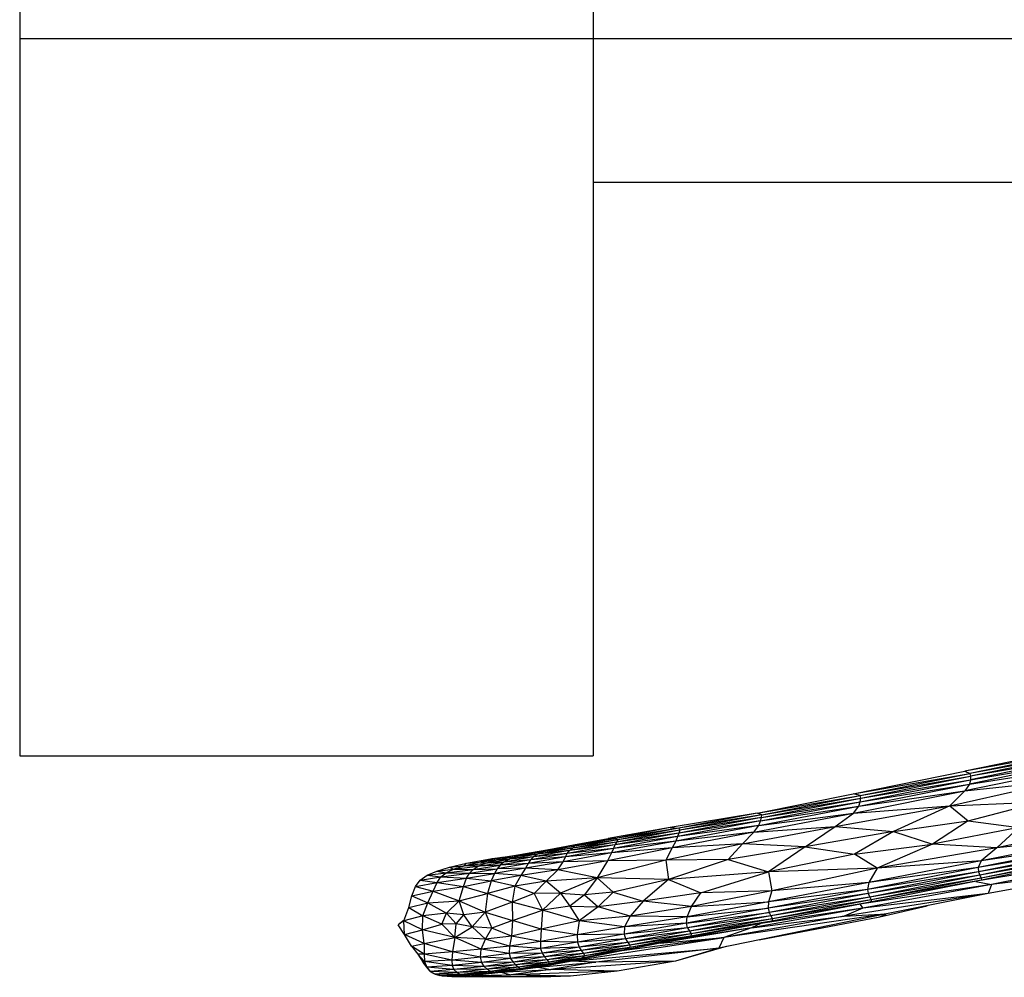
# Paper-space layout '_Superior' of a CAD drawing. Header units: millimetres. Extents: x -164 to 39, y -65 to 67.
# Tile 1 of 7: x -164 to -95, y -65 to 1. Entities that reach past the tile are written whole.
import ezdxf

# ---------------------------------------------------------------- set-up
doc = ezdxf.new("R2010")
doc.units = ezdxf.units.MM

psp = doc.layouts.new('_Superior')

# ---------------------------------------------------------------- linework, layer by layer
at = {"color": 7, "linetype": 'Continuous', "lineweight": 25}
for p, q in [((-163.691, 50), (-163.691, -50)), ((-123.691, 50), (-123.691, -50)), ((-13.691, 0), (-163.691, 0)), ((-123.691, -10), (-13.691, -10)), ((-89.568, -49.385), (-97.773, -51.074)), ((-163.691, -50), (-123.691, -50)), ((-89.377, -49.572), (-97.773, -51.074)), ((-89.377, -49.572), (-97.416, -51.237)), ((-89.348, -49.769), (-97.416, -51.237)), ((-89.342, -50.006), (-97.379, -51.668)), ((-89.348, -49.769), (-97.368, -51.43)), ((-89.342, -50.006), (-97.368, -51.43)), ((-89.663, -50.753), (-97.786, -52.452)), ((-89.376, -50.299), (-97.444, -51.968)), ((-97.444, -51.968), (-89.663, -50.753)), ((-97.379, -51.668), (-89.376, -50.299)), ((-105.555, -52.644), (-97.773, -51.074)), ((-105.555, -52.644), (-97.416, -51.237)), ((-105.073, -52.772), (-97.416, -51.237)), ((-105.073, -52.772), (-97.368, -51.43)), ((-105.035, -52.962), (-97.368, -51.43)), ((-97.773, -51.074), (-97.416, -51.237)), ((-97.416, -51.237), (-97.368, -51.43)), ((-97.368, -51.43), (-97.379, -51.668)), ((-105.164, -53.509), (-97.444, -51.968)), ((-105.068, -53.201), (-97.379, -51.668)), ((-105.068, -53.201), (-97.444, -51.968)), ((-105.035, -52.962), (-97.379, -51.668)), ((-98.83, -53.498), (-90.871, -51.684)), ((-97.786, -52.452), (-90.871, -51.684)), ((-97.444, -51.968), (-97.786, -52.452)), ((-97.379, -51.668), (-97.444, -51.968)), ((-112.265, -53.989), (-105.555, -52.644)), ((-112.265, -53.989), (-105.073, -52.772)), ((-111.943, -54.111), (-105.073, -52.772)), ((-105.073, -52.772), (-105.555, -52.644)), ((-105.543, -54.008), (-97.786, -52.452)), ((-105.164, -53.509), (-97.786, -52.452)), ((-105.035, -52.962), (-105.073, -52.772)), ((-97.786, -52.452), (-98.83, -53.498)), ((-112.134, -54.854), (-105.164, -53.509)), ((-112.019, -54.544), (-105.068, -53.201)), ((-112.019, -54.544), (-105.164, -53.509)), ((-111.96, -54.303), (-105.035, -52.962)), ((-111.96, -54.303), (-105.068, -53.201)), ((-111.943, -54.111), (-105.035, -52.962)), ((-106.818, -54.934), (-98.83, -53.498)), ((-105.543, -54.008), (-98.83, -53.498)), ((-105.543, -54.008), (-105.164, -53.509)), ((-105.164, -53.509), (-105.068, -53.201)), ((-105.068, -53.201), (-105.035, -52.962)), ((-98.83, -53.498), (-102.75, -55.275)), ((-98.83, -53.498), (-92.543, -53.219)), ((-98.83, -53.498), (-97.536, -54.527)), ((-97.536, -54.527), (-92.543, -53.219)), ((-112.265, -53.989), (-118.327, -55.007)), ((-112.265, -53.989), (-117.717, -55.055)), ((-111.943, -54.111), (-117.717, -55.055)), ((-111.943, -54.111), (-117.655, -55.196)), ((-112.489, -55.331), (-105.543, -54.008)), ((-111.943, -54.111), (-112.265, -53.989)), ((-112.134, -54.854), (-105.543, -54.008)), ((-111.96, -54.303), (-111.943, -54.111)), ((-106.818, -54.934), (-105.543, -54.008)), ((-112.134, -54.854), (-117.93, -55.943)), ((-112.019, -54.544), (-117.811, -55.632)), ((-112.134, -54.854), (-117.811, -55.632)), ((-111.96, -54.303), (-117.729, -55.391)), ((-112.019, -54.544), (-117.729, -55.391)), ((-111.96, -54.303), (-117.655, -55.196)), ((-113.28, -56.138), (-106.818, -54.934)), ((-112.489, -55.331), (-112.134, -54.854)), ((-112.489, -55.331), (-106.818, -54.934)), ((-112.134, -54.854), (-112.019, -54.544)), ((-112.019, -54.544), (-111.96, -54.303)), ((-108.92, -56.339), (-106.818, -54.934)), ((-106.818, -54.934), (-102.75, -55.275)), ((-102.75, -55.275), (-97.536, -54.527)), ((-97.536, -54.527), (-100.038, -56.15)), ((-97.536, -54.527), (-93.999, -54.997)), ((-87.75, -54.771), (-95.544, -56.424)), ((-118.327, -55.007), (-122.659, -55.759)), ((-117.729, -55.391), (-122.175, -56.209)), ((-118.327, -55.007), (-122.13, -55.762)), ((-117.717, -55.055), (-122.13, -55.762)), ((-117.655, -55.196), (-122.058, -56.01)), ((-117.729, -55.391), (-122.058, -56.01)), ((-117.717, -55.055), (-121.969, -55.855)), ((-117.655, -55.196), (-121.969, -55.855)), ((-118.327, -55.007), (-117.717, -55.055)), ((-112.489, -55.331), (-118.186, -56.424)), ((-112.489, -55.331), (-117.93, -55.943)), ((-117.729, -55.391), (-117.811, -55.632)), ((-117.655, -55.196), (-117.729, -55.391)), ((-117.717, -55.055), (-117.655, -55.196)), ((-113.28, -56.138), (-112.489, -55.331)), ((-102.75, -55.275), (-108.92, -56.339)), ((-102.75, -55.275), (-105.464, -56.848)), ((-102.75, -55.275), (-100.038, -56.15)), ((-93.999, -54.997), (-100.038, -56.15)), ((-95.544, -56.424), (-93.999, -54.997)), ((-125.006, -56.3), (-127.202, -56.694)), ((-126.784, -56.531), (-125.056, -56.21)), ((-126.784, -56.531), (-125.006, -56.3)), ((-122.175, -56.209), (-125.497, -56.806)), ((-122.058, -56.01), (-125.338, -56.603)), ((-122.175, -56.209), (-125.338, -56.603)), ((-121.969, -55.855), (-125.146, -56.433)), ((-122.058, -56.01), (-125.146, -56.433)), ((-125.146, -56.433), (-125.006, -56.3)), ((-125.056, -56.21), (-122.659, -55.759)), ((-125.056, -56.21), (-122.13, -55.762)), ((-125.006, -56.3), (-125.056, -56.21)), ((-122.13, -55.762), (-125.006, -56.3)), ((-121.969, -55.855), (-125.006, -56.3)), ((-122.13, -55.762), (-122.659, -55.759)), ((-117.93, -55.943), (-122.41, -56.775)), ((-117.811, -55.632), (-122.28, -56.452)), ((-117.93, -55.943), (-122.28, -56.452)), ((-122.175, -56.209), (-122.28, -56.452)), ((-117.811, -55.632), (-122.175, -56.209)), ((-122.058, -56.01), (-122.175, -56.209)), ((-122.13, -55.762), (-121.969, -55.855)), ((-121.969, -55.855), (-122.058, -56.01)), ((-113.28, -56.138), (-118.619, -57.28)), ((-117.93, -55.943), (-118.186, -56.424)), ((-113.28, -56.138), (-118.186, -56.424)), ((-117.811, -55.632), (-117.93, -55.943)), ((-113.28, -56.138), (-114.28, -57.223)), ((-108.92, -56.339), (-113.28, -56.138)), ((-105.464, -56.848), (-100.038, -56.15)), ((-100.038, -56.15), (-103.886, -57.837)), ((-95.544, -56.424), (-100.038, -56.15)), ((-88.783, -56.151), (-96.852, -57.794)), ((-88.57, -55.708), (-96.637, -57.32)), ((-88.783, -56.151), (-96.637, -57.32)), ((-88.57, -55.708), (-95.544, -56.424)), ((-130.75, -57.171), (-129.11, -56.94)), ((-130.403, -57.245), (-129.219, -56.959)), ((-130.113, -57.099), (-129.219, -56.959)), ((-127.57, -56.865), (-129.528, -57.206)), ((-129.219, -56.959), (-128.13, -56.771)), ((-129.219, -56.959), (-128.951, -57.001)), ((-127.202, -56.694), (-128.951, -57.001)), ((-128.951, -57.001), (-128.13, -56.771)), ((-127.57, -56.865), (-128.951, -57.001)), ((-128.13, -56.771), (-126.784, -56.531)), ((-128.13, -56.771), (-127.202, -56.694)), ((-125.497, -56.806), (-128.065, -57.257)), ((-125.338, -56.603), (-127.86, -57.049)), ((-125.497, -56.806), (-127.86, -57.049)), ((-127.57, -56.865), (-127.86, -57.049)), ((-125.146, -56.433), (-127.57, -56.865)), ((-125.338, -56.603), (-127.57, -56.865)), ((-127.202, -56.694), (-127.57, -56.865)), ((-125.146, -56.433), (-127.202, -56.694)), ((-127.202, -56.694), (-126.784, -56.531)), ((-122.41, -56.775), (-125.795, -57.389)), ((-122.28, -56.452), (-125.629, -57.052)), ((-122.41, -56.775), (-125.629, -57.052)), ((-125.629, -57.052), (-125.497, -56.806)), ((-122.28, -56.452), (-125.497, -56.806)), ((-125.497, -56.806), (-125.338, -56.603)), ((-125.338, -56.603), (-125.146, -56.433)), ((-118.186, -56.424), (-122.688, -57.326)), ((-122.41, -56.775), (-122.688, -57.326)), ((-118.186, -56.424), (-122.41, -56.775)), ((-122.28, -56.452), (-122.41, -56.775)), ((-118.186, -56.424), (-118.619, -57.28)), ((-108.92, -56.339), (-114.28, -57.223)), ((-108.92, -56.339), (-111.475, -58.094)), ((-105.464, -56.848), (-111.475, -58.094)), ((-108.92, -56.339), (-105.464, -56.848)), ((-103.886, -57.837), (-105.464, -56.848)), ((-95.544, -56.424), (-103.886, -57.837)), ((-88.753, -56.442), (-96.852, -57.794)), ((-88.753, -56.442), (-96.811, -58.092)), ((-88.671, -56.677), (-96.811, -58.092)), ((-88.671, -56.677), (-96.718, -58.327)), ((-88.585, -56.872), (-96.718, -58.327)), ((-84.681, -56.721), (-96.671, -58.685)), ((-95.544, -56.424), (-96.637, -57.32)), ((-88.585, -56.872), (-96.624, -58.522)), ((-84.681, -56.721), (-95.918, -58.968)), ((-133.708, -57.765), (-132.529, -57.494)), ((-133.708, -57.765), (-132.69, -57.677)), ((-133.433, -57.908), (-132.69, -57.677)), ((-132.69, -57.677), (-131.646, -57.421)), ((-132.69, -57.677), (-131.193, -57.481)), ((-132.69, -57.677), (-132.529, -57.494)), ((-131.722, -57.694), (-132.69, -57.677)), ((-132.529, -57.494), (-130.75, -57.171)), ((-132.529, -57.494), (-131.646, -57.421)), ((-132.073, -57.917), (-130.185, -57.62)), ((-131.722, -57.694), (-129.923, -57.406)), ((-131.722, -57.694), (-131.193, -57.481)), ((-130.185, -57.62), (-131.722, -57.694)), ((-131.646, -57.421), (-130.113, -57.099)), ((-131.646, -57.421), (-130.75, -57.171)), ((-131.646, -57.421), (-130.403, -57.245)), ((-131.193, -57.481), (-131.646, -57.421)), ((-131.193, -57.481), (-129.528, -57.206)), ((-131.193, -57.481), (-130.403, -57.245)), ((-129.923, -57.406), (-131.193, -57.481)), ((-130.75, -57.171), (-130.113, -57.099)), ((-130.403, -57.245), (-128.951, -57.001)), ((-130.113, -57.099), (-130.403, -57.245)), ((-130.403, -57.245), (-129.528, -57.206)), ((-128.228, -57.507), (-130.38, -57.871)), ((-130.185, -57.62), (-130.38, -57.871)), ((-128.065, -57.257), (-130.185, -57.62)), ((-129.923, -57.406), (-130.185, -57.62)), ((-128.228, -57.507), (-130.185, -57.62)), ((-127.86, -57.049), (-129.923, -57.406)), ((-129.528, -57.206), (-129.923, -57.406)), ((-128.065, -57.257), (-129.923, -57.406)), ((-128.951, -57.001), (-129.528, -57.206)), ((-127.86, -57.049), (-129.528, -57.206)), ((-125.795, -57.389), (-128.419, -57.84)), ((-128.228, -57.507), (-128.419, -57.84)), ((-125.629, -57.052), (-128.228, -57.507)), ((-128.065, -57.257), (-128.228, -57.507)), ((-125.795, -57.389), (-128.228, -57.507)), ((-127.86, -57.049), (-128.065, -57.257)), ((-125.629, -57.052), (-128.065, -57.257)), ((-122.688, -57.326), (-126.152, -57.942)), ((-126.152, -57.942), (-125.795, -57.389)), ((-125.795, -57.389), (-125.629, -57.052)), ((-122.688, -57.326), (-125.795, -57.389)), ((-118.619, -57.28), (-123.41, -58.501)), ((-122.688, -57.326), (-123.41, -58.501)), ((-118.619, -57.28), (-122.688, -57.326)), ((-114.28, -57.223), (-118.619, -57.28)), ((-118.619, -57.28), (-118.438, -58.62)), ((-114.28, -57.223), (-118.438, -58.62)), ((-114.28, -57.223), (-111.475, -58.094)), ((-96.637, -57.32), (-104.471, -58.841)), ((-96.637, -57.32), (-103.886, -57.837)), ((-96.637, -57.32), (-96.852, -57.794)), ((-88.531, -57.021), (-96.624, -58.522)), ((-88.531, -57.021), (-96.605, -58.672)), ((-135.75, -58.66), (-135.275, -58.32)), ((-135.275, -58.32), (-134.598, -58.033)), ((-135.275, -58.32), (-133.952, -58.148)), ((-135.275, -58.32), (-134.308, -58.433)), ((-134.598, -58.033), (-133.708, -57.765)), ((-134.598, -58.033), (-133.433, -57.908)), ((-134.598, -58.033), (-133.952, -58.148)), ((-134.308, -58.433), (-133.952, -58.148)), ((-134.308, -58.433), (-132.32, -58.177)), ((-133.952, -58.148), (-133.433, -57.908)), ((-133.952, -58.148), (-132.073, -57.917)), ((-133.952, -58.148), (-132.32, -58.177)), ((-133.708, -57.765), (-133.433, -57.908)), ((-133.433, -57.908), (-131.722, -57.694)), ((-133.433, -57.908), (-132.073, -57.917)), ((-132.526, -58.532), (-132.32, -58.177)), ((-132.526, -58.532), (-130.572, -58.204)), ((-132.32, -58.177), (-130.38, -57.871)), ((-132.32, -58.177), (-132.073, -57.917)), ((-132.32, -58.177), (-130.572, -58.204)), ((-132.073, -57.917), (-131.722, -57.694)), ((-132.073, -57.917), (-130.38, -57.871)), ((-130.572, -58.204), (-130.804, -58.722)), ((-128.737, -58.335), (-130.804, -58.722)), ((-128.419, -57.84), (-130.572, -58.204)), ((-130.38, -57.871), (-130.572, -58.204)), ((-128.737, -58.335), (-130.572, -58.204)), ((-128.419, -57.84), (-130.38, -57.871)), ((-128.737, -58.335), (-129.151, -59.089)), ((-128.419, -57.84), (-128.737, -58.335)), ((-126.152, -57.942), (-128.737, -58.335)), ((-126.962, -58.734), (-128.737, -58.335)), ((-126.152, -57.942), (-128.419, -57.84)), ((-126.962, -58.734), (-126.152, -57.942)), ((-123.41, -58.501), (-126.152, -57.942)), ((-111.475, -58.094), (-118.438, -58.62)), ((-116.181, -59.544), (-111.475, -58.094)), ((-103.886, -57.837), (-111.475, -58.094)), ((-111.475, -58.094), (-111.225, -59.416)), ((-103.886, -57.837), (-111.225, -59.416)), ((-96.852, -57.794), (-104.572, -59.313)), ((-96.811, -58.092), (-104.572, -59.313)), ((-96.811, -58.092), (-104.508, -59.61)), ((-96.718, -58.327), (-104.508, -59.61)), ((-96.852, -57.794), (-104.471, -58.841)), ((-103.886, -57.837), (-104.471, -58.841)), ((-96.718, -58.327), (-104.402, -59.847)), ((-96.852, -57.794), (-96.811, -58.092)), ((-96.811, -58.092), (-96.718, -58.327)), ((-96.718, -58.327), (-96.624, -58.522)), ((-85.996, -57.723), (-96.148, -59.602)), ((-85.996, -57.723), (-95.918, -58.968)), ((-136.08, -59.118), (-135.75, -58.66)), ((-136.08, -59.118), (-134.578, -58.83)), ((-135.75, -58.66), (-134.308, -58.433)), ((-135.75, -58.66), (-134.578, -58.83)), ((-134.855, -59.44), (-134.578, -58.83)), ((-134.578, -58.83), (-134.308, -58.433)), ((-134.578, -58.83), (-132.526, -58.532)), ((-134.578, -58.83), (-132.748, -59.111)), ((-134.308, -58.433), (-132.526, -58.532)), ((-132.748, -59.111), (-132.526, -58.532)), ((-132.748, -59.111), (-130.804, -58.722)), ((-132.526, -58.532), (-130.804, -58.722)), ((-130.804, -58.722), (-131.055, -59.589)), ((-129.151, -59.089), (-130.804, -58.722)), ((-126.962, -58.734), (-129.151, -59.089)), ((-127.803, -59.601), (-126.962, -58.734)), ((-123.41, -58.501), (-126.962, -58.734)), ((-125.976, -59.584), (-126.962, -58.734)), ((-123.41, -58.501), (-125.976, -59.584)), ((-123.41, -58.501), (-124.31, -59.705)), ((-123.41, -58.501), (-122.303, -59.501)), ((-118.438, -58.62), (-123.41, -58.501)), ((-118.438, -58.62), (-122.303, -59.501)), ((-118.438, -58.62), (-120.218, -60.125)), ((-118.438, -58.62), (-116.181, -59.544)), ((-104.471, -58.841), (-111.463, -60.192)), ((-104.471, -58.841), (-111.225, -59.416)), ((-95.918, -58.968), (-105.092, -60.354)), ((-95.918, -58.968), (-104.892, -60.634)), ((-104.471, -58.841), (-104.572, -59.313)), ((-96.624, -58.522), (-104.402, -59.847)), ((-96.605, -58.672), (-104.33, -60.2)), ((-96.624, -58.522), (-104.301, -60.042)), ((-96.605, -58.672), (-104.301, -60.042)), ((-97.017, -58.753), (-95.918, -58.968)), ((-96.624, -58.522), (-96.605, -58.672)), ((-95.918, -58.968), (-96.148, -59.602)), ((-136.335, -59.753), (-136.08, -59.118)), ((-136.335, -59.753), (-134.855, -59.44)), ((-136.08, -59.118), (-134.855, -59.44)), ((-135.237, -60.248), (-134.855, -59.44)), ((-134.855, -59.44), (-132.748, -59.111)), ((-134.855, -59.44), (-133.043, -60.102)), ((-133.043, -60.102), (-132.748, -59.111)), ((-133.043, -60.102), (-131.055, -59.589)), ((-132.748, -59.111), (-131.055, -59.589)), ((-131.055, -59.589), (-131.238, -60.897)), ((-129.151, -59.089), (-131.055, -59.589)), ((-129.356, -60.194), (-131.055, -59.589)), ((-129.151, -59.089), (-129.356, -60.194)), ((-127.803, -59.601), (-129.356, -60.194)), ((-127.803, -59.601), (-129.151, -59.089)), ((-125.976, -59.584), (-127.803, -59.601)), ((-127.803, -59.601), (-127.239, -60.759)), ((-125.976, -59.584), (-127.239, -60.759)), ((-125.976, -59.584), (-124.31, -59.705)), ((-125.976, -59.584), (-125.312, -60.482)), ((-124.31, -59.705), (-125.312, -60.482)), ((-122.303, -59.501), (-124.31, -59.705)), ((-124.31, -59.705), (-123.342, -60.526)), ((-122.303, -59.501), (-123.342, -60.526)), ((-122.303, -59.501), (-120.218, -60.125)), ((-116.181, -59.544), (-120.218, -60.125)), ((-111.225, -59.416), (-116.828, -60.516)), ((-116.828, -60.516), (-116.181, -59.544)), ((-111.225, -59.416), (-116.181, -59.544)), ((-104.572, -59.313), (-111.5, -60.632)), ((-104.508, -59.61), (-111.5, -60.632)), ((-104.572, -59.313), (-111.463, -60.192)), ((-111.225, -59.416), (-111.463, -60.192)), ((-104.508, -59.61), (-111.42, -60.931)), ((-96.148, -59.602), (-106.186, -61.18)), ((-96.148, -59.602), (-104.892, -60.634)), ((-104.572, -59.313), (-104.508, -59.61)), ((-104.508, -59.61), (-104.402, -59.847)), ((-96.148, -59.602), (-103.23, -61.011)), ((-136.562, -60.579), (-136.335, -59.753)), ((-136.562, -60.579), (-135.237, -60.248)), ((-136.335, -59.753), (-135.237, -60.248)), ((-135.57, -61.157), (-135.237, -60.248)), ((-135.237, -60.248), (-133.043, -60.102)), ((-135.237, -60.248), (-133.923, -60.964)), ((-133.923, -60.964), (-133.043, -60.102)), ((-133.043, -60.102), (-131.238, -60.897)), ((-132.712, -61.095), (-133.043, -60.102)), ((-129.356, -60.194), (-131.238, -60.897)), ((-127.239, -60.759), (-129.356, -60.194)), ((-129.356, -60.194), (-129.326, -61.49)), ((-120.218, -60.125), (-123.342, -60.526)), ((-120.218, -60.125), (-121.113, -61.179)), ((-116.828, -60.516), (-120.218, -60.125)), ((-111.463, -60.192), (-117.149, -61.224)), ((-116.828, -60.516), (-111.463, -60.192)), ((-105.092, -60.354), (-111.999, -61.691)), ((-111.463, -60.192), (-111.5, -60.632)), ((-104.402, -59.847), (-111.42, -60.931)), ((-104.402, -59.847), (-111.303, -61.169)), ((-104.301, -60.042), (-111.303, -61.169)), ((-104.33, -60.2), (-111.232, -61.528)), ((-105.092, -60.354), (-111.232, -61.528)), ((-104.301, -60.042), (-111.192, -61.365)), ((-104.33, -60.2), (-111.192, -61.365)), ((-103.572, -60.05), (-105.092, -60.354)), ((-104.33, -60.2), (-105.092, -60.354)), ((-105.092, -60.354), (-104.892, -60.634)), ((-104.402, -59.847), (-104.301, -60.042)), ((-104.301, -60.042), (-104.33, -60.2)), ((-136.896, -61.502), (-136.562, -60.579)), ((-136.562, -60.579), (-135.57, -61.157)), ((-133.923, -60.964), (-135.57, -61.157)), ((-134.247, -61.746), (-133.923, -60.964)), ((-133.251, -61.706), (-133.923, -60.964)), ((-132.712, -61.095), (-133.923, -60.964)), ((-133.251, -61.706), (-132.712, -61.095)), ((-131.238, -60.897), (-132.712, -61.095)), ((-132.132, -61.916), (-132.712, -61.095)), ((-132.132, -61.916), (-131.238, -60.897)), ((-131.238, -60.897), (-130.759, -62.014)), ((-131.238, -60.897), (-129.326, -61.49)), ((-129.326, -61.49), (-127.239, -60.759)), ((-127.239, -60.759), (-127.313, -62.098)), ((-125.312, -60.482), (-127.239, -60.759)), ((-124.662, -61.512), (-127.239, -60.759)), ((-125.312, -60.482), (-123.342, -60.526)), ((-125.312, -60.482), (-124.662, -61.512)), ((-123.342, -60.526), (-124.662, -61.512)), ((-121.113, -61.179), (-123.342, -60.526)), ((-116.828, -60.516), (-121.113, -61.179)), ((-111.5, -60.632), (-117.193, -61.674)), ((-117.193, -61.674), (-111.42, -60.931)), ((-117.149, -61.224), (-116.828, -60.516)), ((-117.149, -61.224), (-111.5, -60.632)), ((-111.42, -60.931), (-117.106, -61.986)), ((-103.23, -61.011), (-114.936, -63.403)), ((-103.23, -61.011), (-114.584, -62.657)), ((-104.892, -60.634), (-112.648, -61.999)), ((-104.892, -60.634), (-111.999, -61.691)), ((-111.5, -60.632), (-111.42, -60.931)), ((-111.42, -60.931), (-111.303, -61.169)), ((-104.892, -60.634), (-106.186, -61.18)), ((-106.186, -61.18), (-103.23, -61.011)), ((-103.707, -61.225), (-100.408, -60.449)), ((-103.707, -61.225), (-103.23, -61.011)), ((-136.88, -61.46), (-137.293, -61.781)), ((-136.896, -61.502), (-137.293, -61.781)), ((-136.847, -62.45), (-137.293, -61.781)), ((-135.57, -61.157), (-136.896, -61.502)), ((-135.595, -62.131), (-136.896, -61.502)), ((-136.847, -62.45), (-136.896, -61.502)), ((-135.595, -62.131), (-135.57, -61.157)), ((-135.595, -62.131), (-134.247, -61.746)), ((-134.247, -61.746), (-135.57, -61.157)), ((-133.251, -61.706), (-134.247, -61.746)), ((-133.345, -62.659), (-134.247, -61.746)), ((-133.345, -62.659), (-133.251, -61.706)), ((-132.132, -61.916), (-133.251, -61.706)), ((-129.326, -61.49), (-130.759, -62.014)), ((-129.326, -61.49), (-129.394, -62.564)), ((-127.313, -62.098), (-129.326, -61.49)), ((-124.662, -61.512), (-127.313, -62.098)), ((-124.662, -61.512), (-124.803, -62.476)), ((-121.113, -61.179), (-124.662, -61.512)), ((-121.507, -61.935), (-124.662, -61.512)), ((-117.193, -61.674), (-121.529, -62.44)), ((-121.113, -61.179), (-121.507, -61.935)), ((-117.149, -61.224), (-121.507, -61.935)), ((-117.193, -61.674), (-121.507, -61.935)), ((-117.149, -61.224), (-121.113, -61.179)), ((-111.999, -61.691), (-117.546, -62.76)), ((-117.193, -61.674), (-117.149, -61.224)), ((-117.106, -61.986), (-117.193, -61.674)), ((-111.303, -61.169), (-117.106, -61.986)), ((-111.303, -61.169), (-116.977, -62.227)), ((-111.192, -61.365), (-116.977, -62.227)), ((-111.232, -61.528), (-116.876, -62.587)), ((-111.999, -61.691), (-116.876, -62.587)), ((-111.192, -61.365), (-116.852, -62.423)), ((-111.232, -61.528), (-116.852, -62.423)), ((-106.186, -61.18), (-114.584, -62.657)), ((-112.648, -61.999), (-106.186, -61.18)), ((-111.999, -61.691), (-112.648, -61.999)), ((-112.128, -62.829), (-103.707, -61.225)), ((-111.232, -61.528), (-111.999, -61.691)), ((-111.303, -61.169), (-111.192, -61.365)), ((-111.192, -61.365), (-111.232, -61.528)), ((-136.847, -62.45), (-135.595, -62.131)), ((-135.485, -63.085), (-136.847, -62.45)), ((-136.356, -63.28), (-136.847, -62.45)), ((-135.485, -63.085), (-135.595, -62.131)), ((-133.345, -62.659), (-135.595, -62.131)), ((-133.345, -62.659), (-132.132, -61.916)), ((-131.205, -62.774), (-132.132, -61.916)), ((-130.759, -62.014), (-132.132, -61.916)), ((-131.205, -62.774), (-130.759, -62.014)), ((-129.394, -62.564), (-130.759, -62.014)), ((-127.313, -62.098), (-129.394, -62.564)), ((-127.313, -62.098), (-127.378, -62.941)), ((-124.803, -62.476), (-127.378, -62.941)), ((-124.803, -62.476), (-127.313, -62.098)), ((-121.507, -61.935), (-124.803, -62.476)), ((-121.529, -62.44), (-124.803, -62.476)), ((-124.803, -62.476), (-124.781, -63.005)), ((-121.529, -62.44), (-124.781, -63.005)), ((-121.507, -61.935), (-121.529, -62.44)), ((-117.106, -61.986), (-121.529, -62.44)), ((-121.529, -62.44), (-121.43, -62.766)), ((-117.106, -61.986), (-121.43, -62.766)), ((-116.977, -62.227), (-121.43, -62.766)), ((-116.977, -62.227), (-121.289, -63.01)), ((-116.852, -62.423), (-121.289, -63.01)), ((-116.852, -62.423), (-121.149, -63.207)), ((-112.648, -61.999), (-119.016, -63.065)), ((-112.648, -61.999), (-117.546, -62.76)), ((-117.106, -61.986), (-116.977, -62.227)), ((-116.977, -62.227), (-116.852, -62.423)), ((-116.852, -62.423), (-116.876, -62.587)), ((-112.648, -61.999), (-114.584, -62.657)), ((-136.356, -63.28), (-135.485, -63.085)), ((-135.485, -63.085), (-135.49, -63.83)), ((-135.485, -63.085), (-133.345, -62.659)), ((-133.498, -63.677), (-135.485, -63.085)), ((-133.345, -62.659), (-133.498, -63.677)), ((-131.511, -63.486), (-133.345, -62.659)), ((-131.205, -62.774), (-133.345, -62.659)), ((-131.511, -63.486), (-131.205, -62.774)), ((-129.394, -62.564), (-131.205, -62.774)), ((-129.534, -63.284), (-131.205, -62.774)), ((-129.394, -62.564), (-129.534, -63.284)), ((-127.378, -62.941), (-129.534, -63.284)), ((-127.378, -62.941), (-129.394, -62.564)), ((-124.781, -63.005), (-127.378, -62.941)), ((-127.378, -62.941), (-127.358, -63.44)), ((-124.781, -63.005), (-127.358, -63.44)), ((-125.291, -64.313), (-114.584, -62.657)), ((-121.43, -62.766), (-124.781, -63.005)), ((-124.781, -63.005), (-124.673, -63.335)), ((-121.43, -62.766), (-124.673, -63.335)), ((-121.289, -63.01), (-124.673, -63.335)), ((-121.289, -63.01), (-124.521, -63.581)), ((-119.016, -63.065), (-122.85, -63.795)), ((-114.584, -62.657), (-121.693, -63.595)), ((-119.016, -63.065), (-121.693, -63.595)), ((-117.546, -62.76), (-121.576, -63.546)), ((-119.016, -63.065), (-121.576, -63.546)), ((-121.43, -62.766), (-121.289, -63.01)), ((-121.289, -63.01), (-121.149, -63.207)), ((-116.876, -62.587), (-121.149, -63.207)), ((-116.876, -62.587), (-121.135, -63.373)), ((-117.546, -62.76), (-121.135, -63.373)), ((-119.016, -63.065), (-114.584, -62.657)), ((-117.546, -62.76), (-119.016, -63.065)), ((-116.876, -62.587), (-117.546, -62.76)), ((-114.584, -62.657), (-114.936, -63.403)), ((-135.49, -63.83), (-136.356, -63.28)), ((-136.356, -63.28), (-135.923, -63.837)), ((-135.49, -63.83), (-135.923, -63.837)), ((-135.451, -64.348), (-135.923, -63.837)), ((-135.923, -63.837), (-135.55, -64.411)), ((-133.498, -63.677), (-135.49, -63.83)), ((-133.56, -64.256), (-135.49, -63.83)), ((-135.49, -63.83), (-135.451, -64.348)), ((-133.498, -63.677), (-133.56, -64.256)), ((-131.511, -63.486), (-133.498, -63.677)), ((-131.543, -64.047), (-133.498, -63.677)), ((-131.543, -64.047), (-131.511, -63.486)), ((-129.553, -63.777), (-131.543, -64.047)), ((-129.534, -63.284), (-131.511, -63.486)), ((-129.553, -63.777), (-131.511, -63.486)), ((-129.534, -63.284), (-129.553, -63.777)), ((-127.358, -63.44), (-129.553, -63.777)), ((-127.252, -63.771), (-129.553, -63.777)), ((-129.553, -63.777), (-129.452, -64.126)), ((-127.358, -63.44), (-129.534, -63.284)), ((-127.252, -63.771), (-129.452, -64.126)), ((-124.673, -63.335), (-127.358, -63.44)), ((-127.358, -63.44), (-127.252, -63.771)), ((-124.673, -63.335), (-127.252, -63.771)), ((-124.521, -63.581), (-127.252, -63.771)), ((-127.252, -63.771), (-127.091, -64.022)), ((-124.521, -63.581), (-127.091, -64.022)), ((-124.363, -63.779), (-127.091, -64.022)), ((-124.363, -63.779), (-126.912, -64.221)), ((-125.291, -64.313), (-114.936, -63.403)), ((-121.693, -63.595), (-125.291, -64.313)), ((-122.85, -63.795), (-125.186, -64.268)), ((-124.673, -63.335), (-124.521, -63.581)), ((-121.149, -63.207), (-124.521, -63.581)), ((-124.521, -63.581), (-124.363, -63.779)), ((-121.576, -63.546), (-124.484, -64.098)), ((-122.85, -63.795), (-124.484, -64.098)), ((-121.149, -63.207), (-124.363, -63.779)), ((-121.135, -63.373), (-124.363, -63.779)), ((-124.363, -63.779), (-124.288, -63.943)), ((-121.135, -63.373), (-124.288, -63.943)), ((-121.576, -63.546), (-124.288, -63.943)), ((-114.936, -63.403), (-123.517, -64.391)), ((-121.576, -63.546), (-122.85, -63.795)), ((-121.693, -63.595), (-122.85, -63.795)), ((-121.135, -63.373), (-121.576, -63.546)), ((-121.149, -63.207), (-121.135, -63.373)), ((-114.429, -63.3), (-117.942, -64.321)), ((-114.936, -63.403), (-117.942, -64.321)), ((-135.451, -64.348), (-135.55, -64.411)), ((-135.294, -64.742), (-135.55, -64.411)), ((-135.55, -64.411), (-135.254, -64.837)), ((-133.56, -64.256), (-135.451, -64.348)), ((-133.533, -64.632), (-135.451, -64.348)), ((-135.451, -64.348), (-135.294, -64.742)), ((-131.543, -64.047), (-133.56, -64.256)), ((-131.457, -64.418), (-133.56, -64.256)), ((-133.56, -64.256), (-133.533, -64.632)), ((-131.457, -64.418), (-133.533, -64.632)), ((-129.452, -64.126), (-131.543, -64.047)), ((-131.457, -64.418), (-131.543, -64.047)), ((-129.452, -64.126), (-131.457, -64.418)), ((-129.284, -64.384), (-131.457, -64.418)), ((-131.298, -64.682), (-131.457, -64.418)), ((-129.284, -64.384), (-131.298, -64.682)), ((-127.091, -64.022), (-129.452, -64.126)), ((-129.452, -64.126), (-129.284, -64.384)), ((-127.091, -64.022), (-129.284, -64.384)), ((-126.912, -64.221), (-129.284, -64.384)), ((-129.284, -64.384), (-129.087, -64.583)), ((-126.912, -64.221), (-129.087, -64.583)), ((-126.778, -64.38), (-129.087, -64.583)), ((-126.778, -64.38), (-128.908, -64.736)), ((-126.81, -64.511), (-128.908, -64.736)), ((-126.81, -64.511), (-128.816, -64.847)), ((-127.552, -64.743), (-125.291, -64.313)), ((-127.552, -64.743), (-123.517, -64.391)), ((-125.186, -64.268), (-127.145, -64.617)), ((-126.81, -64.511), (-127.145, -64.617)), ((-127.091, -64.022), (-126.912, -64.221)), ((-124.288, -63.943), (-126.912, -64.221)), ((-126.912, -64.221), (-126.778, -64.38)), ((-124.484, -64.098), (-126.81, -64.511)), ((-125.186, -64.268), (-126.81, -64.511)), ((-126.778, -64.38), (-126.81, -64.511)), ((-124.288, -63.943), (-126.778, -64.38)), ((-124.484, -64.098), (-126.778, -64.38)), ((-117.942, -64.321), (-126.646, -64.899)), ((-123.517, -64.391), (-126.646, -64.899)), ((-126.144, -64.438), (-125.291, -64.313)), ((-126.048, -64.421), (-125.291, -64.313)), ((-125.633, -64.347), (-125.291, -64.313)), ((-125.132, -64.257), (-125.291, -64.313)), ((-123.517, -64.391), (-125.291, -64.313)), ((-124.484, -64.098), (-125.186, -64.268)), ((-124.288, -63.943), (-124.484, -64.098)), ((-117.942, -64.321), (-123.517, -64.391)), ((-117.942, -64.321), (-122.032, -65.015)), ((-133.533, -64.632), (-135.294, -64.742)), ((-133.402, -64.904), (-135.294, -64.742)), ((-135.294, -64.742), (-135.055, -65.032)), ((-135.294, -64.742), (-135.254, -64.837)), ((-135.055, -65.032), (-135.254, -64.837)), ((-133.402, -64.904), (-135.055, -65.032)), ((-133.19, -65.105), (-135.055, -65.032)), ((-135.055, -65.032), (-134.72, -65.231)), ((-135.055, -65.032), (-134.901, -65.132)), ((-134.72, -65.231), (-134.901, -65.132)), ((-133.19, -65.105), (-134.72, -65.231)), ((-132.914, -65.242), (-134.72, -65.231)), ((-134.72, -65.231), (-134.215, -65.34)), ((-134.72, -65.231), (-134.384, -65.315)), ((-131.298, -64.682), (-133.533, -64.632)), ((-133.533, -64.632), (-133.402, -64.904)), ((-131.298, -64.682), (-133.402, -64.904)), ((-131.094, -64.881), (-133.402, -64.904)), ((-133.402, -64.904), (-133.19, -65.105)), ((-131.094, -64.881), (-133.19, -65.105)), ((-130.876, -65.028), (-133.19, -65.105)), ((-133.19, -65.105), (-132.914, -65.242)), ((-130.876, -65.028), (-132.914, -65.242)), ((-130.668, -65.116), (-132.914, -65.242)), ((-130.436, -65.11), (-132.54, -65.295)), ((-130.668, -65.116), (-132.54, -65.295)), ((-132.192, -65.307), (-130.137, -65.08)), ((-129.087, -64.583), (-131.298, -64.682)), ((-131.094, -64.881), (-131.298, -64.682)), ((-129.087, -64.583), (-131.094, -64.881)), ((-128.908, -64.736), (-131.094, -64.881)), ((-130.876, -65.028), (-131.094, -64.881)), ((-128.908, -64.736), (-130.876, -65.028)), ((-128.816, -64.847), (-130.876, -65.028)), ((-130.668, -65.116), (-130.876, -65.028)), ((-128.816, -64.847), (-130.668, -65.116)), ((-128.855, -64.897), (-130.668, -65.116)), ((-130.436, -65.11), (-130.668, -65.116)), ((-128.855, -64.897), (-130.436, -65.11)), ((-130.261, -65.086), (-130.137, -65.08)), ((-130.137, -65.08), (-127.552, -64.743)), ((-130.137, -65.08), (-126.646, -64.899)), ((-130.093, -65.064), (-130.137, -65.08)), ((-130.137, -65.08), (-129.441, -65.262)), ((-126.646, -64.899), (-129.441, -65.262)), ((-122.032, -65.015), (-129.441, -65.262)), ((-129.087, -64.583), (-128.908, -64.736)), ((-128.908, -64.736), (-128.816, -64.847)), ((-127.145, -64.617), (-128.855, -64.897)), ((-128.816, -64.847), (-128.855, -64.897)), ((-127.145, -64.617), (-128.816, -64.847)), ((-128.188, -64.788), (-127.552, -64.743)), ((-127.552, -64.743), (-126.646, -64.899)), ((-122.032, -65.015), (-126.646, -64.899)), ((-122.032, -65.015), (-125.284, -65.362)), ((-134.215, -65.34), (-134.384, -65.315)), ((-132.914, -65.242), (-134.215, -65.34)), ((-132.54, -65.295), (-134.215, -65.34)), ((-134.215, -65.34), (-133.376, -65.332)), ((-134.215, -65.34), (-133.549, -65.381)), ((-133.549, -65.381), (-132.192, -65.307)), ((-133.376, -65.332), (-133.549, -65.381)), ((-133.549, -65.381), (-131.384, -65.421)), ((-133.549, -65.381), (-132.592, -65.406)), ((-132.54, -65.295), (-133.376, -65.332)), ((-133.376, -65.332), (-132.192, -65.307)), ((-132.914, -65.242), (-132.54, -65.295)), ((-131.384, -65.421), (-132.592, -65.406)), ((-132.087, -65.255), (-132.192, -65.307)), ((-132.192, -65.307), (-129.441, -65.262)), ((-132.192, -65.307), (-131.384, -65.421)), ((-129.441, -65.262), (-131.384, -65.421)), ((-125.284, -65.362), (-131.384, -65.421)), ((-127.337, -65.444), (-131.384, -65.421)), ((-125.284, -65.362), (-129.441, -65.262)), ((-125.284, -65.362), (-127.337, -65.444))]:
    psp.add_line(p, q, dxfattribs=at)

doc.saveas('drawing.dxf')
